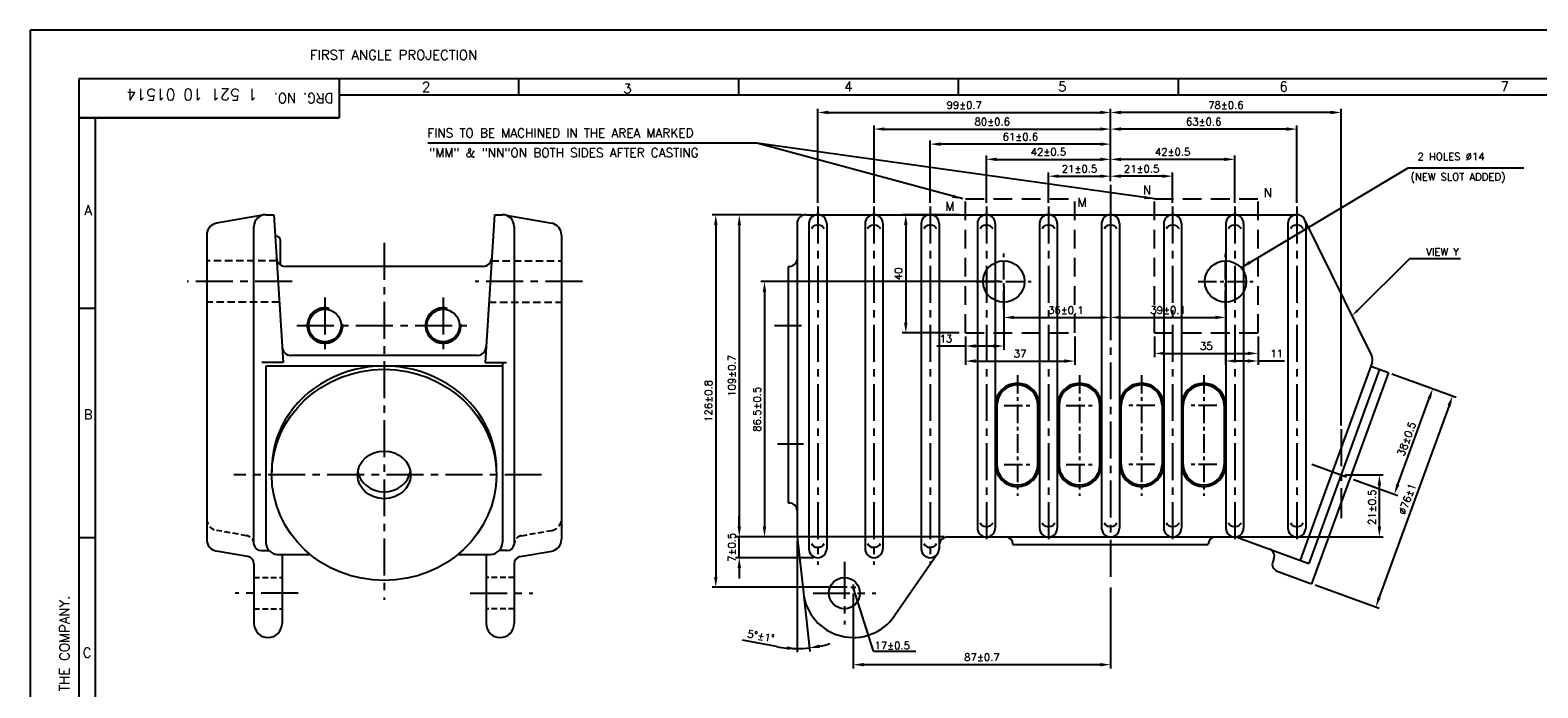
# Model space of a CAD drawing. Extents: x -78 to 847, y 1 to 655.
# Tile 5 of 12: x -78 to 432, y 432 to 655. Entities that reach past the tile are written whole.
import ezdxf

# ---------------------------------------------------------------- set-up
doc = ezdxf.new("R2010")
doc.units = 0
doc.header["$MEASUREMENT"] = 0
for name, pattern in [('CENTER', [2, 1.25, -0.25, 0.25, -0.25]), ('DASHED', [0.75, 0.5, -0.25]), ('HIDDEN', [9.525, 6.35, -3.175])]:
    doc.linetypes.add(name, pattern=pattern)
doc.layers.get('0').update_dxf_attribs({"linetype": 'CONTINUOUS'})
doc.layers.get('DEFPOINTS').update_dxf_attribs({"linetype": 'CONTINUOUS'})
for name, color, linetype in [('CEN', 3, 'CENTER'), ('DIM', 1, 'CONTINUOUS'), ('FORMAT', 3, 'CONTINUOUS'), ('HIDD', 2, 'HIDDEN'), ('TAXT', 4, 'CONTINUOUS')]:
    doc.layers.add(name, color=color, linetype=linetype)
doc.styles.add('RAJESH', font='romans.shx')
doc.styles.add('ROMAND', font='romand')
doc.styles.add('ROMANS', font='romans', dxfattribs={"width": 1.5, "height": 1.5})
doc.styles.add('ROMANT', font='romant.shx')
doc.dimstyles.new('RAJESH', dxfattribs={"dimtxt": 2.5, "dimasz": 3.5, "dimexe": 1.25, "dimexo": 1.25, "dimgap": 1.25, "dimtad": 1, "dimzin": 9, "dimdsep": 46, "dimtxsty": 'RAJESH', "dimcen": 0, "dimclrd": 1, "dimclre": 1, "dimclrt": 4, "dimadec": 0, "dimazin": 0, "dimtp": 0.5, "dimtfac": 1, "dimtmove": 0, "dimatfit": 3, "dimfxl": 0, "dimtolj": 1, "dimtzin": 9, "dimarcsym": 0})

# ---------------------------------------------------------------- blocks, each defined once
blk = doc.blocks.new('A$C4DC44A80')
at = {"color": 71}
for p, q in [((841, 594), (0, 594)), ((0, 594), (0, 0)), ((826, 579), (15, 579)), ((15, 579), (15, 15)), ((95, 579), (95, 567)), ((150.17, 579), (150.17, 574)), ((217.75, 579), (217.75, 574)), ((285.33, 579), (285.33, 574)), ((352.92, 579), (352.92, 574)), ((821, 574), (95, 574)), ((95, 567), (15, 567)), ((20, 567), (20, 20)), ((15, 508.5), (20, 508.5)), ((15, 438), (20, 438))]:
    blk.add_line(p, q, dxfattribs=at)
for s, style, p in [('FIRST ANGLE PROJECTION', 'ROMAND', (86.03, 584.89)), ('2', 'ROMANS', (120.45, 575.06)), ('3', 'ROMANS', (182.37, 574.54)), ('4', 'ROMANS', (250.29, 575.17)), ('5', 'ROMANS', (316.06, 575.15)), ('6', 'ROMANS', (384.09, 575.15)), ('7', 'ROMANS', (452.06, 575.17)), ('A', 'ROMANS', (16.67, 537.15)), ('B', 'ROMANS', (16.47, 474.34)), ('C', 'ROMANS', (16.16, 401.08))]:
    blk.add_text(s, height=3, dxfattribs=dict(at, style=style)).set_placement(p)
for s, rotation, style, p in [('DRG. NO.', 180, 'ROMAND', (93.26, 574.58)), ('IT MUST NOT BE USED DIRECTLY OR INDIRECTLY IN ANY WAY DETRIMENTAL TO THE INTEREST OF THE COMPANY.', 90, 'ROMANS', (12.05, 194.74))]:
    blk.add_text(s, height=3, rotation=rotation, dxfattribs=dict(at, style=style)).set_placement(p)
blk = doc.blocks.new('*D19')
at = {"layer": 'DEFPOINTS', "color": 0}
for p in [(287.01, 626.91), (287.01, 602.39), (188.01, 595.07)]:
    blk.add_point(p, dxfattribs=at)
at = {"layer": 'DIM', "color": 1, "lineweight": -2}
for p, q in [((188.01, 596.32), (188.01, 628.16)), ((287.01, 603.64), (287.01, 628.16)), ((191.51, 626.91), (283.51, 626.91))]:
    blk.add_line(p, q, dxfattribs=at)
at = {"layer": 'DIM', "color": 1}
for points in [[(191.51, 627.5), (191.51, 626.33), (188.01, 626.91)], [(283.51, 627.5), (283.51, 626.33), (287.01, 626.91)]]:
    blk.add_solid(points, dxfattribs=at)
at = {"layer": 'DIM', "color": 4, "insert": (237.51, 629.41), "char_height": 2.5, "attachment_point": 5, "style": 'RAJESH'}
blk.add_mtext('\\A1;99±0.7', dxfattribs=at)
blk = doc.blocks.new('*D20')
at = {"layer": 'DEFPOINTS', "color": 0}
for p in [(287.01, 626.91), (287.01, 602.39), (365.01, 519.81)]:
    blk.add_point(p, dxfattribs=at)
at = {"layer": 'DIM', "color": 1, "lineweight": -2}
for p, q in [((287.01, 603.64), (287.01, 628.16)), ((365.01, 521.06), (365.01, 628.16)), ((361.51, 626.91), (290.51, 626.91))]:
    blk.add_line(p, q, dxfattribs=at)
at = {"layer": 'DIM', "color": 1}
for points in [[(290.51, 627.5), (290.51, 626.33), (287.01, 626.91)], [(361.51, 627.5), (361.51, 626.33), (365.01, 626.91)]]:
    blk.add_solid(points, dxfattribs=at)
at = {"layer": 'DIM', "color": 4, "insert": (326.01, 629.41), "char_height": 2.5, "attachment_point": 5, "style": 'RAJESH'}
blk.add_mtext('\\A1;78±0.6', dxfattribs=at)
blk = doc.blocks.new('*D21')
at = {"layer": 'DEFPOINTS', "color": 0}
for p in [(287.01, 621.29), (287.01, 602.39), (207.01, 595.07)]:
    blk.add_point(p, dxfattribs=at)
at = {"layer": 'DIM', "color": 1, "lineweight": -2}
for p, q in [((207.01, 596.32), (207.01, 622.54)), ((287.01, 603.64), (287.01, 622.54)), ((210.51, 621.29), (283.51, 621.29))]:
    blk.add_line(p, q, dxfattribs=at)
at = {"layer": 'DIM', "color": 1}
for points in [[(210.51, 621.87), (210.51, 620.71), (207.01, 621.29)], [(283.51, 621.87), (283.51, 620.71), (287.01, 621.29)]]:
    blk.add_solid(points, dxfattribs=at)
at = {"layer": 'DIM', "color": 4, "insert": (247.01, 623.79), "char_height": 2.5, "attachment_point": 5, "style": 'RAJESH'}
blk.add_mtext('\\A1;80±0.6', dxfattribs=at)
blk = doc.blocks.new('*D22')
at = {"layer": 'DEFPOINTS', "color": 0}
for p in [(287.01, 621.29), (287.01, 602.39), (350.01, 595.07)]:
    blk.add_point(p, dxfattribs=at)
at = {"layer": 'DIM', "color": 1, "lineweight": -2}
for p, q in [((287.01, 603.64), (287.01, 622.54)), ((350.01, 596.32), (350.01, 622.54)), ((346.51, 621.29), (290.51, 621.29))]:
    blk.add_line(p, q, dxfattribs=at)
at = {"layer": 'DIM', "color": 1}
for points in [[(290.51, 621.87), (290.51, 620.71), (287.01, 621.29)], [(346.51, 621.87), (346.51, 620.71), (350.01, 621.29)]]:
    blk.add_solid(points, dxfattribs=at)
at = {"layer": 'DIM', "color": 4, "insert": (318.51, 623.79), "char_height": 2.5, "attachment_point": 5, "style": 'RAJESH'}
blk.add_mtext('\\A1;63±0.6', dxfattribs=at)
blk = doc.blocks.new('*D23')
at = {"layer": 'DEFPOINTS', "color": 0}
for p in [(226.01, 616.2), (287.01, 602.39), (226.01, 595.07)]:
    blk.add_point(p, dxfattribs=at)
at = {"layer": 'DIM', "color": 1, "lineweight": -2}
for p, q in [((226.01, 596.32), (226.01, 617.45)), ((287.01, 603.64), (287.01, 617.45)), ((283.51, 616.2), (229.51, 616.2))]:
    blk.add_line(p, q, dxfattribs=at)
at = {"layer": 'DIM', "color": 1}
for points in [[(229.51, 616.78), (229.51, 615.62), (226.01, 616.2)], [(283.51, 616.78), (283.51, 615.62), (287.01, 616.2)]]:
    blk.add_solid(points, dxfattribs=at)
at = {"layer": 'DIM', "color": 4, "insert": (256.51, 618.7), "char_height": 2.5, "attachment_point": 5, "style": 'RAJESH'}
blk.add_mtext('\\A1;61±0.6', dxfattribs=at)
blk = doc.blocks.new('*D24')
at = {"layer": 'DEFPOINTS', "color": 0}
for p in [(287.01, 611.05), (287.01, 602.39), (245.01, 595.07)]:
    blk.add_point(p, dxfattribs=at)
at = {"layer": 'DIM', "color": 1, "lineweight": -2}
for p, q in [((245.01, 596.32), (245.01, 612.3)), ((287.01, 603.64), (287.01, 612.3)), ((248.51, 611.05), (283.51, 611.05))]:
    blk.add_line(p, q, dxfattribs=at)
at = {"layer": 'DIM', "color": 1}
for points in [[(248.51, 611.64), (248.51, 610.47), (245.01, 611.05)], [(283.51, 611.64), (283.51, 610.47), (287.01, 611.05)]]:
    blk.add_solid(points, dxfattribs=at)
at = {"layer": 'DIM', "color": 4, "insert": (266.01, 613.55), "char_height": 2.5, "attachment_point": 5, "style": 'RAJESH'}
blk.add_mtext('\\A1;42±0.5', dxfattribs=at)
blk = doc.blocks.new('*D25')
at = {"layer": 'DEFPOINTS', "color": 0}
for p in [(287.01, 605.36), (287.01, 602.39), (266.01, 595.07)]:
    blk.add_point(p, dxfattribs=at)
at = {"layer": 'DIM', "color": 1, "lineweight": -2}
for p, q in [((266.01, 596.32), (266.01, 606.61)), ((269.51, 605.36), (283.51, 605.36)), ((287.01, 603.64), (287.01, 606.61))]:
    blk.add_line(p, q, dxfattribs=at)
at = {"layer": 'DIM', "color": 1}
for points in [[(269.51, 605.94), (269.51, 604.78), (266.01, 605.36)], [(283.51, 605.94), (283.51, 604.78), (287.01, 605.36)]]:
    blk.add_solid(points, dxfattribs=at)
at = {"layer": 'DIM', "color": 4, "insert": (276.51, 607.86), "char_height": 2.5, "attachment_point": 5, "style": 'RAJESH'}
blk.add_mtext('\\A1;21±0.5', dxfattribs=at)
blk = doc.blocks.new('*D27')
at = {"layer": 'DEFPOINTS', "color": 0}
for p in [(287.01, 605.36), (287.01, 602.39), (308.01, 595.07)]:
    blk.add_point(p, dxfattribs=at)
at = {"layer": 'DIM', "color": 1, "lineweight": -2}
for p, q in [((287.01, 603.64), (287.01, 606.61)), ((304.51, 605.36), (290.51, 605.36)), ((308.01, 596.32), (308.01, 606.61))]:
    blk.add_line(p, q, dxfattribs=at)
at = {"layer": 'DIM', "color": 1}
for points in [[(290.51, 605.94), (290.51, 604.78), (287.01, 605.36)], [(304.51, 605.94), (304.51, 604.78), (308.01, 605.36)]]:
    blk.add_solid(points, dxfattribs=at)
at = {"layer": 'DIM', "color": 4, "insert": (297.51, 607.86), "char_height": 2.5, "attachment_point": 5, "style": 'RAJESH'}
blk.add_mtext('\\A1;21±0.5', dxfattribs=at)
blk = doc.blocks.new('*D26')
at = {"layer": 'DEFPOINTS', "color": 0}
for p in [(287.01, 611.05), (287.01, 602.39), (329.01, 595.07)]:
    blk.add_point(p, dxfattribs=at)
at = {"layer": 'DIM', "color": 1, "lineweight": -2}
for p, q in [((287.01, 603.64), (287.01, 612.3)), ((329.01, 596.32), (329.01, 612.3)), ((325.51, 611.05), (290.51, 611.05))]:
    blk.add_line(p, q, dxfattribs=at)
at = {"layer": 'DIM', "color": 1}
for points in [[(290.51, 611.64), (290.51, 610.47), (287.01, 611.05)], [(325.51, 611.64), (325.51, 610.47), (329.01, 611.05)]]:
    blk.add_solid(points, dxfattribs=at)
at = {"layer": 'DIM', "color": 4, "insert": (308.01, 613.55), "char_height": 2.5, "attachment_point": 5, "style": 'RAJESH'}
blk.add_mtext('\\A1;42±0.5', dxfattribs=at)
blk = doc.blocks.new('*D28')
at = {"layer": 'DEFPOINTS', "color": 0}
for p in [(381, 538.95), (395.99, 533.49), (368.01, 503.24)]:
    blk.add_point(p, dxfattribs=at)
at = {"layer": 'DIM', "color": 1, "lineweight": -2}
for p, q in [((382.18, 538.52), (397.16, 533.06)), ((384.19, 501.07), (394.79, 530.2)), ((369.18, 502.81), (384.17, 497.36))]:
    blk.add_line(p, q, dxfattribs=at)
at = {"layer": 'DIM', "color": 1}
for points in [[(394.24, 530.4), (395.34, 530), (395.99, 533.49)], [(383.64, 501.27), (384.74, 500.87), (382.99, 497.78)]]:
    blk.add_solid(points, dxfattribs=at)
at = {"layer": 'DIM', "color": 4, "insert": (387.14, 516.49), "char_height": 2.5, "attachment_point": 5, "rotation": 70, "style": 'RAJESH'}
blk.add_mtext('\\A1;38±0.5', dxfattribs=at)
blk = doc.blocks.new('*D29')
at = {"layer": 'DEFPOINTS', "color": 0}
for p in [(381, 538.95), (355.01, 467.53), (376.7, 459.63)]:
    blk.add_point(p, dxfattribs=at)
at = {"layer": 'DIM', "color": 1, "lineweight": -2}
for p, q in [((382.18, 538.52), (403.87, 530.62)), ((401.5, 527.76), (377.9, 462.92)), ((356.18, 467.1), (377.88, 459.21))]:
    blk.add_line(p, q, dxfattribs=at)
at = {"layer": 'DIM', "color": 1}
for points in [[(400.95, 527.96), (402.05, 527.56), (402.7, 531.05)], [(377.35, 463.12), (378.45, 462.72), (376.7, 459.63)]]:
    blk.add_solid(points, dxfattribs=at)
at = {"layer": 'DIM', "color": 4, "insert": (387.35, 496.2), "char_height": 2.5, "attachment_point": 5, "rotation": 70, "style": 'RAJESH'}
blk.add_mtext('\\A1;%%C76±1', dxfattribs=at)
blk = doc.blocks.new('*D30')
at = {"layer": 'DEFPOINTS', "color": 0}
for p in [(365.01, 504.33), (377.94, 504.33), (329.01, 483.33)]:
    blk.add_point(p, dxfattribs=at)
at = {"layer": 'DIM', "color": 1, "lineweight": -2}
for p, q in [((366.26, 504.33), (379.19, 504.33)), ((377.94, 486.83), (377.94, 500.83)), ((330.26, 483.33), (379.19, 483.33))]:
    blk.add_line(p, q, dxfattribs=at)
at = {"layer": 'DIM', "color": 1}
for points in [[(377.35, 500.83), (378.52, 500.83), (377.94, 504.33)], [(377.35, 486.83), (378.52, 486.83), (377.94, 483.33)]]:
    blk.add_solid(points, dxfattribs=at)
at = {"layer": 'DIM', "color": 4, "insert": (375.44, 493.38), "char_height": 2.5, "attachment_point": 5, "rotation": 90, "style": 'RAJESH'}
blk.add_mtext('\\A1;21±0.5', dxfattribs=at)
blk = doc.blocks.new('*D31')
at = {"layer": 'DEFPOINTS', "color": 0}
for p in [(184.01, 592.33), (153.5, 466.33), (199.13, 466.33)]:
    blk.add_point(p, dxfattribs=at)
at = {"layer": 'DIM', "color": 1, "lineweight": -2}
for p, q in [((182.76, 592.33), (152.25, 592.33)), ((153.5, 588.83), (153.5, 469.83)), ((197.88, 466.33), (152.25, 466.33))]:
    blk.add_line(p, q, dxfattribs=at)
at = {"layer": 'DIM', "color": 1}
for points in [[(152.92, 588.83), (154.08, 588.83), (153.5, 592.33)], [(152.92, 469.83), (154.08, 469.83), (153.5, 466.33)]]:
    blk.add_solid(points, dxfattribs=at)
at = {"layer": 'DIM', "color": 4, "insert": (151, 529.33), "char_height": 2.5, "attachment_point": 5, "rotation": 90, "style": 'RAJESH'}
blk.add_mtext('\\A1;126±0.8', dxfattribs=at)
blk = doc.blocks.new('*D32')
at = {"layer": 'DEFPOINTS', "color": 0}
for p in [(184.01, 592.33), (161.45, 483.33), (232.01, 483.33)]:
    blk.add_point(p, dxfattribs=at)
at = {"layer": 'DIM', "color": 1, "lineweight": -2}
for p, q in [((182.76, 592.33), (160.2, 592.33)), ((161.45, 588.83), (161.45, 486.83)), ((230.76, 483.33), (160.2, 483.33))]:
    blk.add_line(p, q, dxfattribs=at)
at = {"layer": 'DIM', "color": 1}
for points in [[(160.86, 588.83), (162.03, 588.83), (161.45, 592.33)], [(160.86, 486.83), (162.03, 486.83), (161.45, 483.33)]]:
    blk.add_solid(points, dxfattribs=at)
at = {"layer": 'DIM', "color": 4, "insert": (158.95, 537.83), "char_height": 2.5, "attachment_point": 5, "rotation": 90, "style": 'RAJESH'}
blk.add_mtext('\\A1;109±0.7', dxfattribs=at)
blk = doc.blocks.new('*D33')
at = {"layer": 'DEFPOINTS', "color": 0}
for p in [(161.45, 483.33), (188.01, 483.33), (188.01, 476.33)]:
    blk.add_point(p, dxfattribs=at)
at = {"layer": 'DIM', "color": 1, "lineweight": -2}
for p, q in [((161.45, 486.83), (161.45, 490.33)), ((186.76, 483.33), (160.2, 483.33)), ((161.45, 476.33), (161.45, 483.33)), ((186.76, 476.33), (160.2, 476.33)), ((161.45, 472.83), (161.45, 469.33))]:
    blk.add_line(p, q, dxfattribs=at)
at = {"layer": 'DIM', "color": 1}
for points in [[(160.86, 486.83), (162.03, 486.83), (161.45, 483.33)], [(160.86, 472.83), (162.03, 472.83), (161.45, 476.33)]]:
    blk.add_solid(points, dxfattribs=at)
at = {"layer": 'DIM', "color": 4, "insert": (158.95, 479.83), "char_height": 2.5, "attachment_point": 5, "rotation": 90, "style": 'RAJESH'}
blk.add_mtext('\\A1;7±0.5', dxfattribs=at)
blk = doc.blocks.new('*D34')
at = {"layer": 'DEFPOINTS', "color": 0}
for p in [(181.01, 492.33), (181.01, 483.33), (181.01, 483.33), (183.11, 464.45), (183.8, 445.71)]:
    blk.add_point(p, dxfattribs=at)
at = {"layer": 'DIM', "color": 1, "lineweight": -2}
for p, q in [((181.01, 482.08), (181.01, 444.35)), ((183.25, 463.2), (185.32, 444.59)), ((174.04, 446.25), (162.57, 448.41))]:
    blk.add_line(p, q, dxfattribs=at)
for start, end in [(259.354, 270), (259.3654, 264.6827), (270, 276.3597), (281.6769, 286.9942)]:
    blk.add_arc((181.01, 483.33), 37.73, start, end, dxfattribs=at)
at = {"layer": 'DIM', "color": 1}
for points in [[(177.54, 446.35), (177.48, 445.18), (181.01, 445.6)], [(188.73, 445.81), (188.55, 446.96), (185.19, 445.83)]]:
    blk.add_solid(points, dxfattribs=at)
at = {"layer": 'DIM', "color": 4, "insert": (168.77, 449.79), "char_height": 2.5, "attachment_point": 5, "rotation": 349.354, "style": 'RAJESH'}
blk.add_mtext('\\A1;5°±1°', dxfattribs=at)
blk = doc.blocks.new('*D35')
at = {"layer": 'DEFPOINTS', "color": 0}
for p in [(200.01, 465.46), (287.01, 467.52), (200.01, 440.14)]:
    blk.add_point(p, dxfattribs=at)
at = {"layer": 'DIM', "color": 1, "lineweight": -2}
for p, q in [((200.01, 464.21), (200.01, 438.89)), ((287.01, 466.27), (287.01, 438.89)), ((283.51, 440.14), (203.51, 440.14))]:
    blk.add_line(p, q, dxfattribs=at)
at = {"layer": 'DIM', "color": 1}
for points in [[(203.51, 440.72), (203.51, 439.56), (200.01, 440.14)], [(283.51, 440.72), (283.51, 439.56), (287.01, 440.14)]]:
    blk.add_solid(points, dxfattribs=at)
at = {"layer": 'DIM', "color": 4, "insert": (243.51, 442.64), "char_height": 2.5, "attachment_point": 5, "style": 'RAJESH'}
blk.add_mtext('\\A1;87±0.7', dxfattribs=at)
blk = doc.blocks.new('*D105')
at = {"color": 1, "lineweight": -2}
for p, q in [((249.66, 569.74), (168.72, 569.74)), ((169.97, 566.24), (169.97, 486.83)), ((230.76, 483.33), (168.72, 483.33))]:
    blk.add_line(p, q, dxfattribs=at)
at = {"color": 1}
for points in [[(169.39, 566.24), (170.55, 566.24), (169.97, 569.74)], [(169.39, 486.83), (170.55, 486.83), (169.97, 483.33)]]:
    blk.add_solid(points, dxfattribs=at)
at = {"layer": 'DEFPOINTS', "color": 0}
for p in [(250.91, 569.74), (169.97, 483.33), (232.01, 483.33)]:
    blk.add_point(p, dxfattribs=at)
at = {"color": 4, "insert": (167.47, 526.53), "char_height": 2.5, "attachment_point": 5, "rotation": 90, "style": 'RAJESH'}
blk.add_mtext('\\A1;86.5±0.5', dxfattribs=at)
blk = doc.blocks.new('*D106')
at = {"color": 1, "lineweight": -2}
for p, q in [((287.01, 591.08), (287.01, 556.33)), ((250.91, 568.49), (250.91, 556.33)), ((254.41, 557.58), (283.51, 557.58))]:
    blk.add_line(p, q, dxfattribs=at)
at = {"color": 1}
for points in [[(254.41, 558.16), (254.41, 557), (250.91, 557.58)], [(283.51, 558.16), (283.51, 557), (287.01, 557.58)]]:
    blk.add_solid(points, dxfattribs=at)
at = {"layer": 'DEFPOINTS', "color": 0}
for p in [(287.01, 592.33), (250.91, 569.74), (287.01, 557.58)]:
    blk.add_point(p, dxfattribs=at)
at = {"color": 4, "insert": (271.88, 560.08), "char_height": 2.5, "attachment_point": 5, "style": 'RAJESH'}
blk.add_mtext('\\A1;36±0.1', dxfattribs=at)
blk = doc.blocks.new('*D107')
at = {"color": 1, "lineweight": -2}
for p, q in [((287.01, 591.08), (287.01, 556.34)), ((325.91, 568.49), (325.91, 556.34)), ((290.51, 557.59), (322.41, 557.59))]:
    blk.add_line(p, q, dxfattribs=at)
at = {"color": 1}
for points in [[(290.51, 558.17), (290.51, 557), (287.01, 557.59)], [(322.41, 558.17), (322.41, 557), (325.91, 557.59)]]:
    blk.add_solid(points, dxfattribs=at)
at = {"layer": 'DEFPOINTS', "color": 0}
for p in [(287.01, 592.33), (325.91, 569.74), (325.91, 557.59)]:
    blk.add_point(p, dxfattribs=at)
at = {"color": 4, "insert": (306.46, 560.09), "char_height": 2.5, "attachment_point": 5, "style": 'RAJESH'}
blk.add_mtext('\\A1;39±0.1', dxfattribs=at)
blk = doc.blocks.new('*D108')
at = {"color": 1, "lineweight": -2}
for p, q in [((235.76, 592.33), (216.51, 592.33)), ((217.76, 588.83), (217.76, 555.83)), ((235.76, 552.33), (216.51, 552.33))]:
    blk.add_line(p, q, dxfattribs=at)
at = {"color": 1}
for points in [[(217.18, 588.83), (218.34, 588.83), (217.76, 592.33)], [(217.18, 555.83), (218.34, 555.83), (217.76, 552.33)]]:
    blk.add_solid(points, dxfattribs=at)
at = {"layer": 'DEFPOINTS', "color": 0}
for p in [(237.01, 592.33), (217.76, 552.33), (237.01, 552.33)]:
    blk.add_point(p, dxfattribs=at)
at = {"color": 4, "insert": (215.26, 572.33), "char_height": 2.5, "attachment_point": 5, "rotation": 90, "style": 'RAJESH'}
blk.add_mtext('\\A1;40', dxfattribs=at)
blk = doc.blocks.new('*D109')
at = {"color": 1, "lineweight": -2}
for p, q in [((250.91, 568.49), (250.91, 546.65)), ((237.91, 551.08), (237.91, 546.65)), ((237.91, 547.9), (228.22, 547.9)), ((247.41, 547.9), (241.41, 547.9))]:
    blk.add_line(p, q, dxfattribs=at)
at = {"color": 1}
for points in [[(241.41, 548.48), (241.41, 547.31), (237.91, 547.9)], [(247.41, 548.48), (247.41, 547.31), (250.91, 547.9)]]:
    blk.add_solid(points, dxfattribs=at)
at = {"layer": 'DEFPOINTS', "color": 0}
for p in [(250.91, 569.74), (237.91, 552.33), (250.91, 547.9)]:
    blk.add_point(p, dxfattribs=at)
at = {"color": 4, "insert": (231.32, 550.4), "char_height": 2.5, "attachment_point": 5, "style": 'RAJESH'}
blk.add_mtext('\\A1;13', dxfattribs=at)
blk = doc.blocks.new('*D110')
at = {"color": 1, "lineweight": -2}
for p, q in [((237.91, 551.08), (237.91, 541.57)), ((274.91, 551.08), (274.91, 541.57)), ((241.41, 542.82), (271.41, 542.82))]:
    blk.add_line(p, q, dxfattribs=at)
at = {"color": 1}
for points in [[(241.41, 543.41), (241.41, 542.24), (237.91, 542.82)], [(271.41, 543.41), (271.41, 542.24), (274.91, 542.82)]]:
    blk.add_solid(points, dxfattribs=at)
at = {"layer": 'DEFPOINTS', "color": 0}
for p in [(237.91, 552.33), (274.91, 552.33), (274.91, 542.82)]:
    blk.add_point(p, dxfattribs=at)
at = {"color": 4, "insert": (256.41, 545.32), "char_height": 2.5, "attachment_point": 5, "style": 'RAJESH'}
blk.add_mtext('\\A1;37', dxfattribs=at)
blk = doc.blocks.new('*D111')
at = {"color": 1, "lineweight": -2}
for p, q in [((325.91, 568.49), (325.91, 541.6)), ((336.91, 551.08), (336.91, 541.6)), ((329.41, 542.85), (333.41, 542.85)), ((336.91, 542.85), (345.89, 542.85))]:
    blk.add_line(p, q, dxfattribs=at)
at = {"color": 1}
for points in [[(329.41, 543.43), (329.41, 542.27), (325.91, 542.85)], [(333.41, 543.43), (333.41, 542.27), (336.91, 542.85)]]:
    blk.add_solid(points, dxfattribs=at)
at = {"layer": 'DEFPOINTS', "color": 0}
for p in [(325.91, 569.74), (336.91, 552.33), (336.91, 542.85)]:
    blk.add_point(p, dxfattribs=at)
at = {"color": 4, "insert": (343.15, 545.35), "char_height": 2.5, "attachment_point": 5, "style": 'RAJESH'}
blk.add_mtext('\\A1;11', dxfattribs=at)
blk = doc.blocks.new('*D112')
at = {"color": 1, "lineweight": -2}
for p, q in [((301.91, 551.08), (301.91, 544.17)), ((336.91, 551.08), (336.91, 544.17)), ((305.41, 545.42), (333.41, 545.42))]:
    blk.add_line(p, q, dxfattribs=at)
at = {"color": 1}
for points in [[(305.41, 546.01), (305.41, 544.84), (301.91, 545.42)], [(333.41, 546.01), (333.41, 544.84), (336.91, 545.42)]]:
    blk.add_solid(points, dxfattribs=at)
at = {"layer": 'DEFPOINTS', "color": 0}
for p in [(301.91, 552.33), (336.91, 552.33), (336.91, 545.42)]:
    blk.add_point(p, dxfattribs=at)
at = {"color": 4, "insert": (319.41, 547.92), "char_height": 2.5, "attachment_point": 5, "style": 'RAJESH'}
blk.add_mtext('\\A1;35', dxfattribs=at)

msp = doc.modelspace()

# ---------------------------------------------------------------- linework, layer by layer
for p, q in [((0.19, 592.166), (-15.372, 589.422)), ((1.323, 592.33), (4.017, 592.33)), ((4.017, 592.33), (7.165, 542.305)), ((78.628, 592.33), (75.481, 542.305)), ((78.628, 592.33), (81.323, 592.33)), ((82.455, 592.166), (98.017, 589.422)), ((184.007, 592.33), (350.007, 592.33)), ((-2.677, 480.813), (-2.677, 588.33)), ((85.323, 588.33), (85.323, 480.813)), ((181.007, 589.33), (181.007, 492.33)), ((185.007, 589.33), (185.007, 479.33)), ((187.714, 588.811), (188.299, 588.811)), ((191.007, 589.33), (191.007, 479.33)), ((204.007, 589.33), (204.007, 479.33)), ((206.714, 588.811), (207.299, 588.811)), ((210.007, 589.33), (210.007, 479.33)), ((223.007, 589.33), (223.007, 479.33)), ((225.714, 588.811), (226.299, 588.811)), ((229.007, 589.33), (229.007, 480.33)), ((242.007, 589.33), (242.007, 486.33)), ((244.714, 588.811), (245.299, 588.811)), ((248.007, 589.33), (248.007, 486.33)), ((263.007, 589.33), (263.007, 486.33)), ((265.714, 588.811), (266.299, 588.811)), ((269.007, 589.33), (269.007, 486.33)), ((284.007, 589.33), (284.007, 486.33)), ((286.714, 588.811), (287.299, 588.811)), ((290.007, 589.33), (290.007, 486.33)), ((305.007, 589.33), (305.007, 486.33)), ((307.714, 588.811), (308.299, 588.811)), ((311.007, 589.33), (311.007, 486.33)), ((326.007, 589.33), (326.007, 486.33)), ((328.714, 588.811), (329.299, 588.811)), ((332.007, 589.33), (332.007, 486.33)), ((347.007, 589.33), (347.007, 486.33)), ((349.714, 588.811), (350.299, 588.811)), ((375.335, 544.74), (352.634, 590.779)), ((353.007, 589.33), (353.007, 486.33)), ((-18.677, 585.483), (-18.677, 482.507)), ((4.753, 585.1), (4.472, 585.1)), ((6.253, 575.347), (6.253, 583.6)), ((101.323, 585.483), (101.323, 482.507)), ((74.708, 574.83), (7.937, 574.83)), ((178.007, 574.83), (178.007, 494.83)), ((178.007, 574.83), (178.507, 574.83)), ((7.165, 542.305), (-0.025, 542.305)), ((1.323, 541.129), (1.323, 481.459)), ((81.323, 541.129), (1.323, 541.129)), ((72.823, 544.74), (9.823, 544.74)), ((75.481, 542.305), (82.671, 542.305)), ((81.323, 542.305), (81.323, 481.459)), ((375.463, 542.387), (351.117, 475.496)), ((375.006, 541.129), (381.003, 538.946)), ((378.003, 540.038), (354.115, 474.405)), ((381.003, 538.946), (355.01, 467.53)), ((248.587, 527.83), (248.587, 507.83)), ((262.427, 507.83), (262.427, 527.83)), ((269.587, 527.83), (269.587, 507.83)), ((283.427, 507.83), (283.427, 527.83)), ((290.587, 507.83), (290.587, 527.83)), ((304.427, 527.83), (304.427, 507.83)), ((311.587, 507.83), (311.587, 527.83)), ((325.427, 527.83), (325.427, 507.83)), ((178.007, 494.83), (178.507, 494.83)), ((181.007, 492.33), (181.007, 483.33)), ((244.714, 486.849), (245.299, 486.849)), ((265.714, 486.849), (266.299, 486.849)), ((286.714, 486.849), (287.299, 486.849)), ((307.714, 486.849), (308.299, 486.849)), ((328.714, 486.849), (329.299, 486.849)), ((349.714, 486.849), (350.299, 486.849)), ((181.007, 483.33), (183.111, 464.447)), ((187.714, 479.849), (188.299, 479.849)), ((206.714, 479.849), (207.299, 479.849)), ((225.714, 479.849), (226.299, 479.849)), ((229.007, 480.33), (229.007, 479.33)), ((232.007, 483.33), (251.507, 483.33)), ((251.507, 483.33), (322.507, 483.33)), ((254.007, 480.83), (320.007, 480.83)), ((322.507, 483.33), (329.066, 483.33)), ((330.092, 483.149), (354.115, 474.405)), ((-4.743, 476.694), (-15.372, 478.568)), ((-2.677, 474.232), (-2.677, 454.08)), ((-0.215, 478.747), (2.383, 478.747)), ((5.323, 477.459), (16.297, 477.459)), ((6.823, 477.459), (6.823, 454.08)), ((66.349, 477.459), (77.323, 477.459)), ((75.823, 477.459), (75.823, 454.08)), ((82.861, 478.747), (80.262, 478.747)), ((85.323, 474.232), (85.323, 454.08)), ((87.389, 476.694), (98.017, 478.568)), ((228.475, 477.624), (213.992, 456.666)), ((342.26, 476.06), (341.865, 474.974)), ((343.359, 471.77), (355.01, 467.53))]:
    msp.add_line(p, q)
at = {"color": 4, "linetype": 'DASHED', "ltscale": 5}
for p, q in [((4.998, 576.738), (-18.677, 576.738)), ((77.647, 576.738), (101.323, 576.738)), ((5.879, 562.738), (-18.677, 562.738)), ((76.766, 562.738), (101.323, 562.738))]:
    msp.add_line(p, q, dxfattribs=at)
for centre, radius in [((250.914, 569.738), 7), ((325.914, 569.738), 7), ((21.323, 554.83), 5.5), ((61.323, 554.83), 5.5), ((197.007, 464.33), 5.25)]:
    msp.add_circle(centre, radius)
for centre, radius, start, end in [((1.323, 588.33), 4, 90, 180), ((81.323, 588.33), 4, 0, 90), ((184.007, 589.33), 3, 90, 180), ((188.007, 589.33), 3, 0, 180), ((207.007, 589.33), 3, 0, 180), ((226.007, 589.33), 3, 0, 180), ((245.007, 589.33), 3, 0, 180), ((266.007, 589.33), 3, 0, 180), ((287.007, 589.33), 3, 0, 180), ((308.007, 589.33), 3, 0, 180), ((329.007, 589.33), 3, 0, 180), ((350.007, 589.33), 3, 0, 180), ((-14.677, 585.483), 4, 100, 180), ((97.323, 585.483), 4, 0, 80), ((187.714, 586.811), 2, 90, 157.88261), ((188.299, 586.811), 2, 20.53016, 90), ((206.714, 586.811), 2, 90, 157.88261), ((207.299, 586.811), 2, 20.53016, 90), ((225.714, 586.811), 2, 90, 157.88261), ((226.299, 586.811), 2, 20.53016, 90), ((244.714, 586.811), 2, 90, 157.88261), ((245.299, 586.811), 2, 20.53016, 90), ((265.714, 586.811), 2, 90, 157.88261), ((266.299, 586.811), 2, 20.53016, 90), ((286.714, 586.811), 2, 90, 157.88261), ((287.299, 586.811), 2, 20.53016, 90), ((307.714, 586.811), 2, 90, 157.88261), ((308.299, 586.811), 2, 20.53016, 90), ((328.714, 586.811), 2, 90, 157.88261), ((329.299, 586.811), 2, 20.53016, 90), ((349.714, 586.811), 2, 90, 157.88261), ((350.299, 586.811), 2, 20.53016, 90), ((4.753, 583.6), 1.5, 0, 90), ((7.937, 577.83), 3, 180, 270), ((74.708, 577.83), 3, 270, 0), ((178.507, 577.33), 2.5, 270, 0), ((21.323, 554.83), 6, 75.70161, 5.87192), ((61.323, 554.83), 6, 75.70161, 5.87192), ((9.823, 547.74), 3, 180, 270), ((72.823, 547.74), 3, 270, 0), ((372.644, 543.413), 3, 340, 26.24752), ((255.507, 527.83), 7.5, 0, 180), ((255.507, 527.83), 6.92, 0, 180), ((276.507, 527.83), 7.5, 0, 180), ((276.507, 527.83), 6.92, 0, 180), ((297.507, 527.83), 7.5, 0, 180), ((297.507, 527.83), 6.92, 0, 180), ((318.507, 527.83), 7.5, 0, 180), ((318.507, 527.83), 6.92, 0, 180), ((255.507, 507.83), 7.5, 180, 0), ((255.507, 507.83), 6.92, 180, 0), ((276.507, 507.83), 7.5, 180, 0), ((276.507, 507.83), 6.92, 180, 0), ((297.507, 507.83), 7.5, 180, 0), ((297.507, 507.83), 6.92, 180, 0), ((318.507, 507.83), 7.5, 180, 0), ((318.507, 507.83), 6.92, 180, 0), ((178.507, 492.33), 2.5, 0, 90), ((245.007, 486.33), 3, 180, 0), ((244.714, 488.849), 2, 202.11739, 270), ((245.299, 488.849), 2, 270, 339.46984), ((266.007, 486.33), 3, 180, 0), ((265.714, 488.849), 2, 202.11739, 270), ((266.299, 488.849), 2, 270, 339.46984), ((287.007, 486.33), 3, 180, 0), ((286.714, 488.849), 2, 202.11739, 270), ((287.299, 488.849), 2, 270, 339.46984), ((308.007, 486.33), 3, 180, 0), ((307.714, 488.849), 2, 202.11739, 270), ((308.299, 488.849), 2, 270, 339.46984), ((329.007, 486.33), 3, 180, 0), ((328.714, 488.849), 2, 202.11739, 270), ((329.299, 488.849), 2, 270, 339.46984), ((350.007, 486.33), 3, 180, 0), ((349.714, 488.849), 2, 202.11739, 270), ((350.299, 488.849), 2, 270, 339.46984), ((-14.677, 482.507), 4, 180, 260), ((-0.215, 481.247), 2.5, 190, 270), ((5.323, 481.459), 4, 180, 270), ((77.323, 481.459), 4, 270, 0), ((82.861, 481.247), 2.5, 270, 350), ((97.323, 482.507), 4, 280, 0), ((188.007, 479.33), 3, 180, 0), ((187.714, 481.849), 2, 202.11739, 270), ((188.299, 481.849), 2, 270, 339.46984), ((207.007, 479.33), 3, 180, 0), ((206.714, 481.849), 2, 202.11739, 270), ((207.299, 481.849), 2, 270, 339.46984), ((226.007, 479.33), 3, 180, 0), ((225.714, 481.849), 2, 202.11739, 270), ((226.299, 481.849), 2, 270, 339.46984), ((232.007, 480.33), 3, 90, 180), ((251.507, 480.83), 2.5, 0, 90), ((322.507, 480.83), 2.5, 90, 180), ((329.066, 480.33), 3, 70, 90), ((-5.177, 474.232), 2.5, 0, 80), ((87.823, 474.232), 2.5, 100, 180), ((339.911, 476.915), 2.5, 340, 70), ((344.214, 474.119), 2.5, 160, 250), ((200.007, 466.33), 17, 186.35966, 325.35596), ((200.007, 466.33), 17, 186.35966, 325.35596), ((2.073, 454.08), 4.75, 180, 0), ((80.573, 454.08), 4.75, 180, 0)]:
    msp.add_arc(centre, radius, start, end)
for centre, major_axis, ratio, start_param, end_param in [((41.323, 506.48), (38.002, 0), 0.9117628, -0.0310375, 3.1726301), ((41.323, 506.673), (-9, 0), 0.8947008, 0.1460139, 2.9955788)]:
    msp.add_ellipse(centre, major_axis=major_axis, ratio=ratio, start_param=start_param, end_param=end_param)
for major_axis, ratio in [((-38, 0), 0.9396812), ((-9, 0), 0.8947008)]:
    msp.add_ellipse((41.323, 504.33), major_axis=major_axis, ratio=ratio)
at = {"layer": 'CEN', "ltscale": 10}
for p, q in [((287.007, 602.391), (287.007, 467.525)), ((287.007, 602.391), (287.007, 467.525)), ((188.007, 595.066), (188.007, 473.898)), ((207.007, 595.066), (207.007, 473.898)), ((226.007, 595.066), (226.007, 473.898)), ((245.007, 595.066), (245.007, 480.43)), ((266.007, 595.066), (266.007, 480.43)), ((308.007, 595.066), (308.007, 480.43)), ((329.007, 595.066), (329.007, 480.43)), ((350.007, 595.066), (350.007, 480.43)), ((41.323, 582.814), (41.323, 462.083)), ((10.183, 569.738), (-25.267, 569.738)), ((108.368, 569.738), (72.094, 569.738)), ((21.323, 564.337), (21.323, 545.322)), ((61.323, 564.337), (61.323, 545.322)), ((11.815, 554.83), (70.83, 554.83)), ((173.365, 554.83), (182.522, 554.83)), ((365.007, 519.814), (365.007, 489.69)), ((365.007, 519.814), (365.007, 489.69)), ((174.383, 514.83), (183.132, 514.83)), ((355.092, 507.938), (376.521, 500.139)), ((355.092, 507.938), (376.521, 500.139)), ((94.601, 504.33), (-9.501, 504.33)), ((197.007, 474.947), (197.007, 453.713)), ((12.22, 464.33), (-9.013, 464.33)), ((70.425, 464.33), (91.659, 464.33)), ((186.39, 464.33), (207.623, 464.33)), ((199.132, 466.33), (200.881, 466.33)), ((200.007, 467.204), (200.007, 465.455))]:
    msp.add_line(p, q, dxfattribs=at)
at = {"layer": 'CEN', "ltscale": 5}
for p, q in [((250.914, 560.433), (250.914, 579.16)), ((325.914, 560.433), (325.914, 579.043)), ((241.61, 569.738), (260.219, 569.738)), ((316.61, 569.738), (335.219, 569.738)), ((255.507, 538.084), (255.507, 497.279)), ((276.507, 538.084), (276.507, 497.279)), ((297.507, 538.084), (297.507, 497.279)), ((318.507, 538.084), (318.507, 497.279)), ((251.018, 527.83), (260.347, 527.83)), ((272.018, 527.83), (281.347, 527.83)), ((301.995, 527.83), (292.666, 527.83)), ((322.995, 527.83), (313.666, 527.83)), ((251.018, 507.83), (260.347, 507.83)), ((272.018, 507.83), (281.347, 507.83)), ((301.995, 507.83), (292.666, 507.83)), ((322.995, 507.83), (313.666, 507.83))]:
    msp.add_line(p, q, dxfattribs=at)
at = {"layer": 'DIM', "linetype": 'HIDDEN'}
for p, q in [((237.914, 597.666), (274.914, 597.666)), ((237.914, 552.33), (237.914, 597.666)), ((274.914, 552.33), (274.914, 597.666)), ((301.914, 552.33), (301.914, 597.666)), ((301.914, 597.666), (336.914, 597.666)), ((336.914, 552.33), (336.914, 597.666)), ((237.914, 552.33), (274.914, 552.33)), ((301.914, 552.33), (336.914, 552.33))]:
    msp.add_line(p, q, dxfattribs=at)
at = {"layer": 'DIM', "color": 1}
for p, q in [((370.493, 559.921), (388.262, 577.509)), ((388.262, 577.509), (392.745, 577.509)), ((392.745, 577.509), (405.364, 577.509)), ((206.818, 444.682), (200.007, 466.33))]:
    msp.add_line(p, q, dxfattribs=at)
at = {"layer": 'DIM'}
msp.add_line((206.818, 444.682), (221.173, 444.682), dxfattribs=at)
at = {"layer": 'DIM', "color": 1}
for points in [[(370.786, 559.625), (370.2, 560.218), (368.716, 558.163)], [(204.756, 452.624), (203.961, 452.373), (205.109, 450.114)]]:
    msp.add_solid(points, dxfattribs=at)
at = {"layer": 'FORMAT'}
msp.add_line((-61.882, 625.05), (26.118, 625.05), dxfattribs=at)
at = {"layer": 'HIDD', "ltscale": 0.3}
for p, q in [((-5.156, 483.767), (-15.372, 485.568)), ((87.802, 483.767), (98.017, 485.568)), ((-2.677, 469.58), (6.823, 469.58)), ((85.323, 469.58), (75.823, 469.58)), ((-2.677, 459.08), (6.823, 459.08)), ((85.323, 459.08), (75.823, 459.08))]:
    msp.add_line(p, q, dxfattribs=at)
for centre, radius, start, end in [((-14.677, 489.507), 4, 180, 260), ((97.323, 489.507), 4, 280, 0), ((-5.677, 480.813), 3, 0, 80), ((88.323, 480.813), 3, 100, 180)]:
    msp.add_arc(centre, radius, start, end, dxfattribs=at)

# ---------------------------------------------------------------- block references
at = {"layer": 'FORMAT', "xscale": 1.1, "yscale": 1.1, "zscale": 1.1}
msp.add_blockref('A$C4DC44A80', (-78.382, 1.35), dxfattribs=at)

# ---------------------------------------------------------------- texts
at = {"layer": 'DIM', "color": 6}
for s, height, style, p in [('FINS TO BE MACHINED IN THE AREA MARKED', 3, 'ROMANT', (55.966, 618.478)), ('"MM" & "NN"ON BOTH SIDES AFTER CASTING', 3, 'ROMANT', (56.539, 611.806)), ('N', 3, 'ROMANT', (297.923, 599.168)), ('M', 3, 'ROMANT', (231.134, 593.658)), ('M', 3, 'ROMANT', (275.822, 595.009)), ('N', 3, 'ROMANT', (338.797, 598.258)), ('17%%P0.5', 2.5, 'ROMANS', (207.163, 445.354))]:
    msp.add_text(s, height=height, dxfattribs=dict(at, style=style)).set_placement(p)
at = {"layer": 'DIM', "color": 4, "char_height": 2.5, "attachment_point": 7, "style": 'RAJESH'}
for s, insert in [('2 HOLES %%c14', (390.822, 610.751)), ('(NEW SLOT ADDED)', (388.43, 603.05)), ('\\A1;VIEW Y', (393.745, 578.509))]:
    msp.add_mtext(s, dxfattribs=dict(at, insert=insert))
at = {"layer": 'TAXT', "color": 6, "style": 'ROMANT'}
msp.add_text('1 521 10 01514', height=3.85, rotation=180, dxfattribs=at).set_placement((-1.51, 634.898))

# ---------------------------------------------------------------- dimensions: what is measured, and where the dimension line sits
dim = msp.add_linear_dim(base=(217.761, 552.33), p1=(237.007, 592.33), p2=(237.007, 552.33), angle=90, dimstyle='RAJESH')
dim.commit()
dim.dimension.update_dxf_attribs({"geometry": '*D108', "text_midpoint": (215.261, 572.33)})
dim = msp.add_linear_dim(base=(287.007, 557.581), p1=(250.914, 569.738), p2=(287.007, 592.33), text='36±0.1', dimstyle='RAJESH')
dim.commit()
dim.dimension.update_dxf_attribs({"geometry": '*D106', "text_midpoint": (271.883, 557.581), "dimtype": 160})
dim = msp.add_linear_dim(base=(325.914, 557.585), p1=(287.007, 592.33), p2=(325.914, 569.738), text='39±0.1', dimstyle='RAJESH')
dim.commit()
dim.dimension.update_dxf_attribs({"geometry": '*D107', "text_midpoint": (306.46, 560.085)})
dim = msp.add_linear_dim(base=(169.971, 483.33), p1=(250.914, 569.738), p2=(232.007, 483.33), angle=90, text='86.5±0.5', dimstyle='RAJESH')
dim.commit()
dim.dimension.update_dxf_attribs({"geometry": '*D105', "text_midpoint": (167.471, 526.534)})
for base, p1, p2, picture, middle in [((250.914, 547.895), (237.914, 552.33), (250.914, 569.738), '*D109', (231.319, 547.895)), ((336.914, 542.849), (325.914, 569.738), (336.914, 552.33), '*D111', (343.152, 542.849))]:
    dim = msp.add_linear_dim(base=base, p1=p1, p2=p2, dimstyle='RAJESH')
    dim.commit()
    dim.dimension.update_dxf_attribs({"geometry": picture, "text_midpoint": middle, "dimtype": 160})
for base, p1, p2, picture, middle in [((274.914, 542.824), (237.914, 552.33), (274.914, 552.33), '*D110', (256.414, 545.324)), ((336.914, 545.422), (301.914, 552.33), (336.914, 552.33), '*D112', (319.414, 547.922))]:
    dim = msp.add_linear_dim(base=base, p1=p1, p2=p2, dimstyle='RAJESH')
    dim.commit()
    dim.dimension.update_dxf_attribs({"geometry": picture, "text_midpoint": middle})
at = {"layer": 'DIM'}
for base, p1, p2, text, picture, middle in [((287.007, 626.913), (188.007, 595.066), (287.007, 602.391), '<>±0.7', '*D19', (237.507, 629.413)), ((287.007, 626.913), (365.007, 519.814), (287.007, 602.391), '<>±0.6', '*D20', (326.007, 629.413)), ((287.007, 621.288), (207.007, 595.066), (287.007, 602.391), '<>±0.6', '*D21', (247.007, 623.788)), ((287.007, 621.288), (350.007, 595.066), (287.007, 602.391), '<>±0.6', '*D22', (318.507, 623.788)), ((226.007, 616.199), (287.007, 602.391), (226.007, 595.066), '<>±0.6', '*D23', (256.507, 618.699)), ((287.007, 611.052), (245.007, 595.066), (287.007, 602.391), '<>±0.5', '*D24', (266.007, 613.552)), ((287.007, 611.052), (329.007, 595.066), (287.007, 602.391), '<>±0.5', '*D26', (308.007, 613.552)), ((287.007, 605.359), (266.007, 595.066), (287.007, 602.391), '<>±0.5', '*D25', (276.507, 607.859)), ((287.007, 605.359), (308.007, 595.066), (287.007, 602.391), '<>±0.5', '*D27', (297.507, 607.859)), ((200.007, 440.141), (287.007, 467.525), (200.007, 465.455), '<>±0.7', '*D35', (243.507, 442.641))]:
    dim = msp.add_linear_dim(base=base, p1=p1, p2=p2, text=text, dimstyle='RAJESH', dxfattribs=at)
    dim.commit()
    dim.dimension.update_dxf_attribs({"geometry": picture, "text_midpoint": middle})
for base, p2, text, picture, middle in [((153.5, 466.33), (199.132, 466.33), '<>±0.8', '*D31', (151, 529.33)), ((161.447, 483.33), (232.007, 483.33), '<>±0.7', '*D32', (158.947, 537.83))]:
    dim = msp.add_linear_dim(base=base, p1=(184.007, 592.33), p2=p2, angle=90, text=text, dimstyle='RAJESH', dxfattribs=at)
    dim.commit()
    dim.dimension.update_dxf_attribs({"geometry": picture, "text_midpoint": middle})
for p1, p2, distance, text, picture, middle in [((381.003, 538.946), (355.01, 467.53), 23.085, '%%C<>±1', '*D29', (387.35, 496.197)), ((368.007, 503.238), (381.003, 538.946), -15.949, '<>±0.5', '*D28', (387.142, 516.492))]:
    dim = msp.add_aligned_dim(p1=p1, p2=p2, distance=distance, text=text, dimstyle='RAJESH', dxfattribs=at)
    dim.commit()
    dim.dimension.update_dxf_attribs({"geometry": picture, "text_midpoint": middle})
for base, p1, p2, picture, middle in [((377.937, 504.33), (329.007, 483.33), (365.007, 504.33), '*D30', (377.937, 493.377)), ((161.447, 483.33), (188.007, 476.33), (188.007, 483.33), '*D33', (161.447, 479.83))]:
    dim = msp.add_linear_dim(base=base, p1=p1, p2=p2, angle=90, text='<>±0.5', dimstyle='RAJESH', dxfattribs=at)
    dim.commit()
    dim.dimension.update_dxf_attribs({"geometry": picture, "text_midpoint": middle, "dimtype": 160})
dim = msp.add_angular_dim_2l(base=(183.796, 445.706), line1=((181.007, 492.33), (181.007, 483.33)), line2=((181.007, 483.33), (183.111, 464.447)), text='5°±1°', dimstyle='RAJESH', override={"dimadec": 2}, dxfattribs=at)
dim.commit()
dim.dimension.update_dxf_attribs({"geometry": '*D34', "text_midpoint": (168.766, 449.786)})

# ---------------------------------------------------------------- leaders
for points, override in [([(237.007, 597.666), (167.371, 616.535), (56.171, 616.535)], {"dimgap": 1.25, "dimtad": 0}), ([(301.914, 597.666), (167.371, 616.535)], {"dimgap": 1.25, "dimtad": 0}), ([(331.121, 574.416), (387.714, 608.158), (426.758, 608.158)], {"dimgap": 1, "dimtad": 0})]:
    msp.add_leader(points, dimstyle='RAJESH', override=override)

doc.saveas('drawing.dxf')
